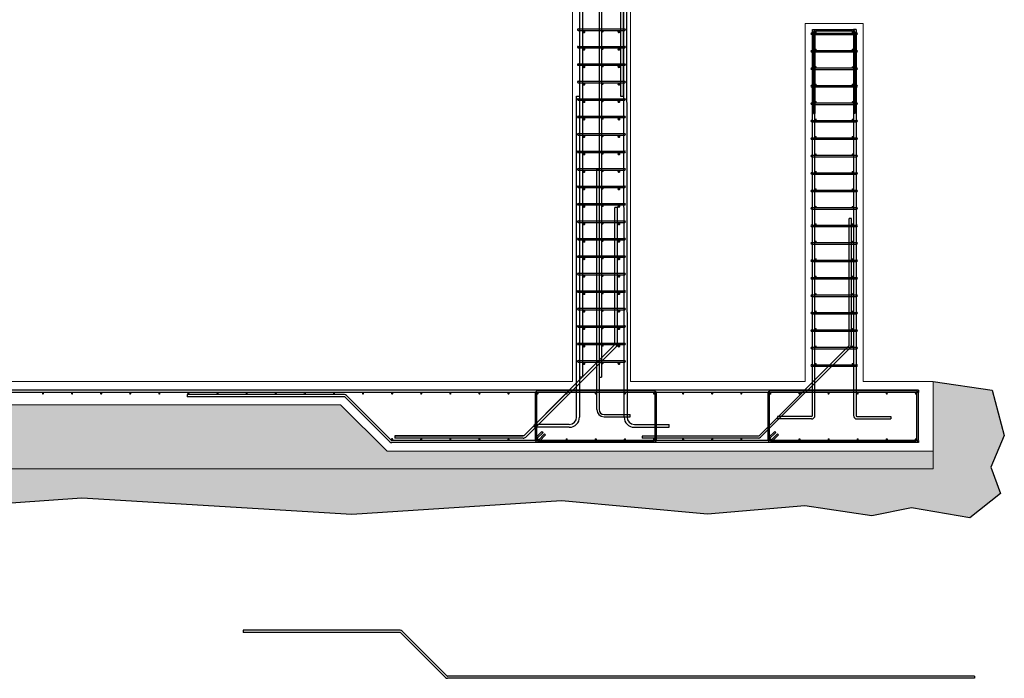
# Model space of a CAD drawing. Header units: inches. Extents: x 25395 to 30159, y 885 to 2190.
# Tile 12 of 15: x 29821 to 30159, y 892 to 1119. Entities that reach past the tile are written whole.
import ezdxf

# ---------------------------------------------------------------- set-up
doc = ezdxf.new("R2010")
doc.units = ezdxf.units.IN
doc.header["$LTSCALE"] = 0.01
doc.header["$MEASUREMENT"] = 0
for name, color, linetype, lineweight in [('A-WALL-FULL-INTR', 3, 'Continuous', 13), ('G-SECT2', 4, 'Continuous', 30), ('S-WALL-SHEA', 115, 'Continuous', 30), ('SDTL', 6, 'Continuous', 25)]:
    doc.layers.add(name, color=color, linetype=linetype, lineweight=lineweight)

msp = doc.modelspace()

# ---------------------------------------------------------------- hatches: boundary and pattern name
at = {"layer": 'G-SECT2'}
h = msp.add_hatch(dxfattribs=at)
h.set_pattern_fill('GRAVEL', color=256, scale=7.5)
h.set_pattern_definition([(228.0127875, (5.4, 7.5), (-60, -67.5), [1.00902, -99.8931604]), (184.9697407, (4.725, 6.75), (90, 7.5), [1.73151, -171.4194357]), (132.510447, (3, 6.6), (75, -82.5), [1.22091, -120.8702445]), (267.273689, (0.075, 4.725), (7.5, 150), [1.576785, -156.1016853]), (292.8336542, (0, 3.15), (-37.5, 90), [1.5461625, -153.0702985]), (357.273689, (0.6, 1.725), (-150, 7.5), [1.576785, -156.1016853]), (37.6942405, (2.175, 1.65), (-97.5, -75), [2.0852175, -206.4363641]), (72.2553284, (3.825, 2.925), (52.5, 165), [1.96866, -194.8974112]), (121.4295656, (4.425, 4.8), (-60, 97.5), [1.582125, -156.6305483]), (175.2363583, (3.6, 6.15), (82.5, -7.5), [1.80624, -88.5057193]), (222.3974378, (1.8, 6.3), (-90, -82.5), [2.33586, -231.2503125]), (138.8140748, (7.5, 4.65), (-52.5, 45), [0.7972575, -78.9288361]), (171.4692344, (6.9, 5.175), (97.5, -15), [1.5167775, -150.1613356]), (225, (5.4, 5.4), (-8e-16, -7.5), [1.0606575, -9.5459442]), (203.1985905, (4.875, 6.3), (37.5, 15), [0.571185, -56.5471133]), (291.8014095, (4.35, 6.075), (-7.5, 22.5), [0.8077725, -39.5809636]), (30.9637565, (4.65, 5.325), (22.5, 15), [1.3119675, -42.4201717]), (161.565051, (5.775, 6), (15, -7.5), [0.9486825, -22.7684]), (16.3895403, (0, 6.075), (75, 22.5), [1.329, -131.5713386]), (70.346176, (1.275, 6.45), (-30, -82.5), [1.1149575, -110.3805581]), (293.1985905, (5.775, 7.5), (-15, 37.5), [1.1423625, -55.9759358]), (343.6104597, (6.225, 6.45), (-75, 22.5), [1.329, -131.5713386]), (339.4439548, (0, 1.425), (-37.5, 15), [1.2816, -62.798428]), (294.7751406, (1.2, 0.975), (-37.5, 82.5), [1.073835, -106.309823]), (66.8014095, (5.85, 0), (15, 37.5), [1.1423625, -55.9759358]), (17.3540246, (6.3, 1.05), (-97.5, -30), [1.2572325, -124.4656771]), (69.4439548, (2.175, 0), (-15, -37.5), [0.6408, -63.439228]), (101.3099325, (5.4, 0), (-7.5, 30), [0.382425, -37.8602214]), (165.9637565, (5.325, 0.375), (22.5, -7.5), [1.5461625, -29.3771297]), (186.009006, (3.825, 0.75), (75, 7.5), [1.432875, -141.8544238]), (303.6900675, (4.65, 4.65), (-7.5, 15), [1.081665, -25.9599696]), (353.1572266, (5.25, 3.75), (127.5, -15), [1.888455, -186.9567197]), (60.945396, (7.125, 3.525), (-30, -52.5), [0.77217, -76.445056]), (90, (7.5, 4.2), (-7.5, 7.5), [0.45, -7.05]), (120.2564372, (3.675, 0.975), (30, -52.5), [1.04193, -103.1514]), (48.0127875, (3.15, 1.875), (60, 67.5), [2.01804, -98.8841404]), (0, (4.5, 3.375), (7.5, 7.5), [1.95, -5.55]), (325.3048465, (6.45, 3.375), (75, -52.5), [1.185855, -117.3995573]), (254.054604, (7.425, 2.7), (-7.5, -30), [1.092015, -53.5088092]), (207.6459754, (7.125, 1.65), (-142.5, -75), [1.7779875, -176.0210564]), (175.4260787, (5.55, 0.825), (-97.5, 7.5), [1.8809925, -186.2180506])])
h.paths.add_polyline_path([(29670.66, 986.45), (29654.66, 970.45), (29546.7, 970.45), (29546.7, 986.45), (29497.2, 986.45), (29497.2, 964.45), (30134.69, 964.45), (30134.69, 970.45), (29947, 970.45), (29931, 986.45)])
at = {"layer": 'S-WALL-SHEA'}
h = msp.add_hatch(dxfattribs=at)
h.set_pattern_fill('EARTH', color=256, scale=35)
h.set_pattern_definition([(0, (0, -4), (8.75, 8.75), [8.75, -8.75]), (0, (0, -0.719), (8.75, 8.75), [8.75, -8.75]), (0, (0, 2.5625), (8.75, 8.75), [8.75, -8.75]), (90, (1.094, 3.656), (-8.75, 8.75), [8.75, -8.75]), (90, (4.375, 3.656), (-8.75, 8.75), [8.75, -8.75]), (90, (7.656, 3.656), (-8.75, 8.75), [8.75, -8.75])])
h.paths.add_polyline_path([(30134.69, 970.45), (30132.7, 970.45), (30132.7, 964.45), (29497.2, 964.45), (29497.2, 949.06), (29555.8, 953.05), (29636.86, 947.53), (29704.73, 954.28), (29772.38, 949.37), (29842.12, 954.3), (29934.86, 948.77), (30007.02, 953.38), (30057.17, 948.88), (30090.6, 951.76), (30113.64, 948.31), (30127.28, 951), (30147.25, 947.54), (30157.81, 955.99), (30154.54, 965.01), (30159.15, 975.94), (30154.93, 991.49), (30134.69, 994.45)])

# ---------------------------------------------------------------- linework, layer by layer
at = {"layer": 'A-WALL-FULL-INTR'}
for p, q in [((30030.7, 1306.45), (30030.7, 994.45)), ((30010.7, 1280.45), (30010.7, 994.45)), ((30090.7, 994.45), (30090.7, 1117.45)), ((30090.7, 1117.45), (30110.7, 1117.45)), ((30110.7, 1117.45), (30110.7, 994.45)), ((30090.7, 998.45), (30090.7, 998.45)), ((30010.7, 994.45), (29590.7, 994.45)), ((30030.7, 994.45), (30090.7, 994.45)), ((30110.7, 994.45), (30134.69, 994.45)), ((30134.69, 994.45), (30134.69, 964.45)), ((29931, 986.45), (29670.66, 986.45)), ((29947, 970.45), (29931, 986.45)), ((29947, 970.45), (30134.7, 970.45)), ((30134.69, 964.45), (29497.2, 964.45))]:
    msp.add_line(p, q, dxfattribs=at)
at = {"layer": 'S-WALL-SHEA'}
msp.add_lwpolyline([(30134.69, 994.45), (30154.93, 991.49), (30159.15, 975.94), (30154.54, 965.01), (30157.81, 955.99), (30147.25, 947.54), (30127.28, 951), (30113.64, 948.31), (30090.6, 951.76), (30057.17, 948.88), (30007.02, 953.38), (29934.86, 948.77), (29842.12, 954.3), (29772.38, 949.37), (29704.73, 954.28), (29636.86, 947.53), (29555.8, 953.05), (29497.2, 949.06)], dxfattribs=at)
at = {"layer": 'SDTL'}
for p, q in [((30027.2, 1303.13), (30027.19, 1092.45)), ((30028.18, 1303.01), (30028.19, 1092.45)), ((30013.2, 1300.38), (30013.2, 995.95)), ((30014.2, 1300.38), (30014.2, 995.95)), ((30019.95, 1296.01), (30019.95, 995.95)), ((30020.7, 1296.01), (30020.7, 995.95)), ((30027.2, 1280.45), (30027.19, 1092.45)), ((30028.5, 982.2), (30028.27, 1190.45)), ((30029.25, 1190.45), (30029.5, 982.2)), ((30012.7, 1115.62), (30028.7, 1115.62)), ((30012.7, 1115.12), (30028.7, 1115.12)), ((30092.95, 1114.19), (30108.45, 1114.19)), ((30092.95, 1113.69), (30108.45, 1113.69)), ((30093.2, 982.76), (30093.2, 1115.45)), ((30093.2, 1115.45), (30094.08, 1115.45)), ((30093.58, 1114.5), (30093.58, 1086.5)), ((30094.08, 982.76), (30094.08, 1115.45)), ((30094.39, 1114.5), (30094.08, 1114.5)), ((30094.08, 1114.5), (30094.08, 1086.5)), ((30107.01, 1115.31), (30094.39, 1115.31)), ((30107.01, 1114.81), (30094.39, 1114.81)), ((30107.01, 1114.5), (30107.33, 1114.5)), ((30107.33, 1115.45), (30107.33, 982.76)), ((30108.2, 1115.45), (30107.33, 1115.45)), ((30107.33, 1114.5), (30107.33, 1086.5)), ((30107.83, 1114.5), (30107.83, 1086.5)), ((30108.2, 1115.45), (30108.2, 982.76)), ((30012.7, 1109.62), (30028.7, 1109.62)), ((30012.7, 1109.12), (30028.7, 1109.12)), ((30092.95, 1108.19), (30108.45, 1108.19)), ((30092.95, 1107.69), (30108.45, 1107.69)), ((30012.7, 1103.62), (30028.7, 1103.62)), ((30012.7, 1103.12), (30028.7, 1103.12)), ((30092.95, 1102.19), (30108.45, 1102.19)), ((30092.95, 1101.69), (30108.45, 1101.69)), ((30012.7, 1097.62), (30028.7, 1097.62)), ((30012.7, 1097.12), (30028.7, 1097.12)), ((30092.95, 1096.19), (30108.45, 1096.19)), ((30092.95, 1095.69), (30108.45, 1095.69)), ((30012.16, 982.2), (30012.16, 1092.45)), ((30012.16, 1092.45), (30013.16, 1092.45)), ((30012.7, 1091.62), (30028.7, 1091.62)), ((30012.7, 1091.12), (30028.7, 1091.12)), ((30013.16, 1092.45), (30013.16, 982.2)), ((30027.19, 1092.45), (30028.19, 1092.45)), ((30092.95, 1090.19), (30108.45, 1090.19)), ((30092.95, 1089.69), (30108.45, 1089.69)), ((30093.58, 1086.5), (30094.08, 1086.5)), ((30107.83, 1086.5), (30107.33, 1086.5)), ((30012.7, 1085.62), (30028.7, 1085.62)), ((30012.7, 1085.12), (30028.7, 1085.12)), ((30092.95, 1084.19), (30108.45, 1084.19)), ((30092.95, 1083.69), (30108.45, 1083.69)), ((30012.7, 1079.62), (30028.7, 1079.62)), ((30012.7, 1079.12), (30028.7, 1079.12)), ((30092.95, 1078.19), (30108.45, 1078.19)), ((30092.95, 1077.69), (30108.45, 1077.69)), ((30012.7, 1073.62), (30028.7, 1073.62)), ((30012.7, 1073.12), (30028.7, 1073.12)), ((30092.95, 1072.19), (30108.45, 1072.19)), ((30092.95, 1071.69), (30108.45, 1071.69)), ((30012.7, 1067.62), (30028.7, 1067.62)), ((30012.7, 1067.12), (30028.7, 1067.12)), ((30019.12, 984.82), (30019.12, 1067.45)), ((30019.12, 1067.45), (30019.87, 1067.45)), ((30019.87, 1067.45), (30019.87, 984.82)), ((30092.95, 1066.19), (30108.45, 1066.19)), ((30092.95, 1065.69), (30108.45, 1065.69)), ((30012.7, 1061.62), (30028.7, 1061.62)), ((30012.7, 1061.12), (30028.7, 1061.12)), ((30092.95, 1060.19), (30108.45, 1060.19)), ((30092.95, 1059.69), (30108.45, 1059.69)), ((30012.7, 1055.62), (30028.7, 1055.62)), ((30012.7, 1055.12), (30028.7, 1055.12)), ((30025.31, 1007.28), (30025.31, 1054.29)), ((30026.19, 1054.29), (30025.31, 1054.29)), ((30026.19, 1007.12), (30026.19, 1054.29)), ((30092.95, 1054.19), (30108.45, 1054.19)), ((30092.95, 1053.69), (30108.45, 1053.69)), ((30012.7, 1049.62), (30028.7, 1049.62)), ((30012.7, 1049.12), (30028.7, 1049.12)), ((30105.83, 1006.87), (30105.83, 1050.5)), ((30106.58, 1050.5), (30105.83, 1050.5)), ((30106.58, 1006.87), (30106.58, 1050.5)), ((30092.95, 1048.19), (30108.45, 1048.19)), ((30092.95, 1047.69), (30108.45, 1047.69)), ((30012.7, 1043.62), (30028.7, 1043.62)), ((30012.7, 1043.12), (30028.7, 1043.12)), ((30092.95, 1042.19), (30108.45, 1042.19)), ((30092.95, 1041.69), (30108.45, 1041.69)), ((30012.7, 1037.62), (30028.7, 1037.62)), ((30012.7, 1037.12), (30028.7, 1037.12)), ((30092.95, 1036.19), (30108.45, 1036.19)), ((30092.95, 1035.69), (30108.45, 1035.69)), ((30012.7, 1031.62), (30028.7, 1031.62)), ((30012.7, 1031.12), (30028.7, 1031.12)), ((30092.95, 1030.19), (30108.45, 1030.19)), ((30092.95, 1029.69), (30108.45, 1029.69)), ((30012.7, 1025.62), (30028.7, 1025.62)), ((30012.7, 1025.12), (30028.7, 1025.12)), ((30092.95, 1024.19), (30108.45, 1024.19)), ((30092.95, 1023.69), (30108.45, 1023.69)), ((30012.7, 1019.62), (30028.7, 1019.62)), ((30012.7, 1019.12), (30028.7, 1019.12)), ((30092.95, 1018.19), (30108.45, 1018.19)), ((30092.95, 1017.69), (30108.45, 1017.69)), ((30012.7, 1013.62), (30028.7, 1013.62)), ((30012.7, 1013.12), (30028.7, 1013.12)), ((30092.95, 1012.19), (30108.45, 1012.19)), ((30092.95, 1011.69), (30108.45, 1011.69)), ((29994.1, 975.94), (30025.22, 1007.06)), ((30025.84, 1006.44), (29994.72, 975.32)), ((30012.7, 1007.62), (30028.7, 1007.62)), ((30012.7, 1007.12), (30028.7, 1007.12)), ((30026.7, 1006.62), (30026.2, 1006.62)), ((30074.87, 975.79), (30105.74, 1006.65)), ((30075.4, 975.26), (30106.27, 1006.12)), ((30092.95, 1006.19), (30108.45, 1006.19)), ((30092.95, 1005.69), (30108.45, 1005.69)), ((30012.7, 1001.62), (30028.7, 1001.62)), ((30012.7, 1001.12), (30028.7, 1001.12)), ((30092.95, 1000.19), (30108.45, 1000.19)), ((30092.95, 999.69), (30108.45, 999.69)), ((30014.2, 995.95), (30013.2, 995.95)), ((30019.95, 995.95), (30020.7, 995.95)), ((30129.7, 991.45), (29548.2, 991.45)), ((30129.7, 990.7), (29548.2, 990.7)), ((29932.36, 989.95), (29878.36, 989.95)), ((29878.36, 989.95), (29878.36, 989.2)), ((29932.36, 989.2), (29878.36, 989.2)), ((29947.93, 973.76), (29932.58, 989.11)), ((29948.47, 974.29), (29933.11, 989.64)), ((30009.02, 990.86), (29994.1, 975.94)), ((29997.88, 990.32), (29997.88, 974.57)), ((29998.38, 990.32), (29998.38, 974.57)), ((30038.76, 991.2), (29998.76, 991.2)), ((30038.76, 990.7), (29998.76, 990.7)), ((30039.13, 974.57), (30039.13, 990.32)), ((30039.63, 974.57), (30039.63, 990.32)), ((30077.88, 990.32), (30077.88, 974.57)), ((30078.38, 990.32), (30078.38, 974.57)), ((30128.76, 991.2), (30078.76, 991.2)), ((30128.76, 990.7), (30078.76, 990.7)), ((30129.13, 974.57), (30129.13, 990.32)), ((30129.63, 974.57), (30129.63, 990.32)), ((30129.7, 991.45), (30129.7, 990.7)), ((30021.62, 983.07), (30030.62, 983.07)), ((30021.62, 982.32), (30030.62, 982.32)), ((30030.62, 982.32), (30030.62, 983.07)), ((30092.89, 982.45), (30081.2, 982.45)), ((30081.2, 982.45), (30081.2, 981.57)), ((30092.89, 981.57), (30081.2, 981.57)), ((30108.51, 982.45), (30120.2, 982.45)), ((30108.51, 981.57), (30120.2, 981.57)), ((30120.2, 982.45), (30120.2, 981.57)), ((30009.66, 979.7), (29997.66, 979.7)), ((29997.66, 978.7), (29997.66, 979.7)), ((30009.66, 978.7), (29997.66, 978.7)), ((30032, 979.7), (30044, 979.7)), ((30032, 978.7), (30044, 978.7)), ((30044, 978.7), (30044, 979.7)), ((29948.76, 974.57), (29948.76, 974.95)), ((29993.79, 975.81), (29949.68, 975.81)), ((29949.68, 975.81), (29949.68, 974.94)), ((29949.68, 975.81), (29993.79, 975.81)), ((29993.79, 974.94), (29949.68, 974.94)), ((29958.76, 974.57), (29958.76, 974.95)), ((29968.76, 974.57), (29968.76, 974.95)), ((29978.76, 974.57), (29978.76, 974.95)), ((29988.76, 974.57), (29988.76, 974.95)), ((29998.14, 975.19), (30000.26, 977.31)), ((29998.49, 974.84), (30000.62, 976.96)), ((29998.76, 974.57), (29998.76, 974.95)), ((29999.02, 974.31), (30001.15, 976.43)), ((29999.38, 973.95), (30001.5, 976.07)), ((30000.26, 977.31), (30000.62, 976.96)), ((30001.15, 976.43), (30001.5, 976.07)), ((30074.65, 975.7), (30034.65, 975.7)), ((30034.65, 975.7), (30034.65, 974.95)), ((30074.65, 974.95), (30034.65, 974.95)), ((30068.76, 974.57), (30068.76, 974.95)), ((30078.14, 975.19), (30080.26, 977.31)), ((30078.49, 974.84), (30080.62, 976.96)), ((30079.02, 974.31), (30081.15, 976.43)), ((30079.38, 973.95), (30081.5, 976.07)), ((30080.26, 977.31), (30080.62, 976.96)), ((30081.15, 976.43), (30081.5, 976.07)), ((30129.7, 974.2), (29948.69, 974.2)), ((30129.7, 973.45), (29948.69, 973.45)), ((29998.76, 974.2), (30038.76, 974.2)), ((29998.76, 973.7), (30038.76, 973.7)), ((30078.76, 974.2), (30128.76, 974.2)), ((30078.76, 973.7), (30128.76, 973.7)), ((30129.7, 974.2), (30129.7, 973.45)), ((29951.51, 908.95), (29897.51, 908.95)), ((29897.51, 908.95), (29897.51, 908.2)), ((29951.51, 908.2), (29897.51, 908.2)), ((29967.08, 892.75), (29951.73, 908.1)), ((29967.61, 893.28), (29952.26, 908.63)), ((30148.85, 893.19), (29967.83, 893.19)), ((30148.85, 892.44), (29967.83, 892.44)), ((30148.85, 893.19), (30148.85, 892.44))]:
    msp.add_line(p, q, dxfattribs=at)
for points, const_width in [([(30014.95, 1114.62, -1), (30014.45, 1114.62, -1)], 0.499), ([(30021.26, 1114.75, -1), (30020.89, 1114.75, -1)], 0.374), ([(30026.95, 1114.62, -1), (30026.45, 1114.62, -1)], 0.499), ([(30094.23, 1114.5, 1), (30094.55, 1114.5, 1)], 0.312), ([(30106.86, 1114.5, 1), (30107.17, 1114.5, 1)], 0.312), ([(30014.95, 1108.62, -1), (30014.45, 1108.62, -1)], 0.499), ([(30021.26, 1108.75, -1), (30020.89, 1108.75, -1)], 0.374), ([(30026.95, 1108.62, -1), (30026.45, 1108.62, -1)], 0.499), ([(30094.23, 1108.5, 1), (30094.55, 1108.5, 1)], 0.312), ([(30106.86, 1108.5, 1), (30107.17, 1108.5, 1)], 0.312), ([(30014.95, 1102.62, -1), (30014.45, 1102.62, -1)], 0.499), ([(30021.26, 1102.75, -1), (30020.89, 1102.75, -1)], 0.374), ([(30026.95, 1102.62, -1), (30026.45, 1102.62, -1)], 0.499), ([(30094.23, 1102.5, 1), (30094.55, 1102.5, 1)], 0.312), ([(30106.86, 1102.5, 1), (30107.17, 1102.5, 1)], 0.312), ([(30014.95, 1096.62, -1), (30014.45, 1096.62, -1)], 0.499), ([(30021.26, 1096.75, -1), (30020.89, 1096.75, -1)], 0.374), ([(30026.95, 1096.62, -1), (30026.45, 1096.62, -1)], 0.499), ([(30094.23, 1096.5, 1), (30094.55, 1096.5, 1)], 0.312), ([(30106.86, 1096.5, 1), (30107.17, 1096.5, 1)], 0.312), ([(30014.95, 1090.62, -1), (30014.45, 1090.62, -1)], 0.499), ([(30021.26, 1090.75, -1), (30020.89, 1090.75, -1)], 0.374), ([(30026.95, 1090.62, -1), (30026.45, 1090.62, -1)], 0.499), ([(30094.23, 1090.5, 1), (30094.55, 1090.5, 1)], 0.312), ([(30106.86, 1090.5, 1), (30107.17, 1090.5, 1)], 0.312), ([(30014.95, 1084.62, -1), (30014.45, 1084.62, -1)], 0.499), ([(30021.26, 1084.75, -1), (30020.89, 1084.75, -1)], 0.374), ([(30026.95, 1084.62, -1), (30026.45, 1084.62, -1)], 0.499), ([(30094.23, 1084.5, 1), (30094.55, 1084.5, 1)], 0.312), ([(30106.86, 1084.5, 1), (30107.17, 1084.5, 1)], 0.312), ([(30014.95, 1078.62, -1), (30014.45, 1078.62, -1)], 0.499), ([(30021.26, 1078.75, -1), (30020.89, 1078.75, -1)], 0.374), ([(30026.95, 1078.62, -1), (30026.45, 1078.62, -1)], 0.499), ([(30094.23, 1078.5, 1), (30094.55, 1078.5, 1)], 0.312), ([(30106.86, 1078.5, 1), (30107.17, 1078.5, 1)], 0.312), ([(30014.95, 1072.62, -1), (30014.45, 1072.62, -1)], 0.499), ([(30021.26, 1072.75, -1), (30020.89, 1072.75, -1)], 0.374), ([(30026.95, 1072.62, -1), (30026.45, 1072.62, -1)], 0.499), ([(30094.23, 1072.5, 1), (30094.55, 1072.5, 1)], 0.312), ([(30106.86, 1072.5, 1), (30107.17, 1072.5, 1)], 0.312), ([(30014.95, 1066.62, -1), (30014.45, 1066.62, -1)], 0.499), ([(30021.26, 1066.75, -1), (30020.89, 1066.75, -1)], 0.374), ([(30026.95, 1066.62, -1), (30026.45, 1066.62, -1)], 0.499), ([(30094.23, 1066.5, 1), (30094.55, 1066.5, 1)], 0.312), ([(30106.86, 1066.5, 1), (30107.17, 1066.5, 1)], 0.312), ([(30014.95, 1060.62, -1), (30014.45, 1060.62, -1)], 0.499), ([(30021.26, 1060.75, -1), (30020.89, 1060.75, -1)], 0.374), ([(30026.95, 1060.62, -1), (30026.45, 1060.62, -1)], 0.499), ([(30094.23, 1060.5, 1), (30094.55, 1060.5, 1)], 0.312), ([(30106.86, 1060.5, 1), (30107.17, 1060.5, 1)], 0.312), ([(30014.95, 1054.62, -1), (30014.45, 1054.62, -1)], 0.499), ([(30021.26, 1054.75, -1), (30020.89, 1054.75, -1)], 0.374), ([(30026.95, 1054.62, -1), (30026.45, 1054.62, -1)], 0.499), ([(30094.23, 1054.5, 1), (30094.55, 1054.5, 1)], 0.312), ([(30106.86, 1054.5, 1), (30107.17, 1054.5, 1)], 0.312), ([(30014.95, 1048.62, -1), (30014.45, 1048.62, -1)], 0.499), ([(30021.26, 1048.75, -1), (30020.89, 1048.75, -1)], 0.374), ([(30026.95, 1048.62, -1), (30026.45, 1048.62, -1)], 0.499), ([(30094.23, 1048.5, 1), (30094.55, 1048.5, 1)], 0.312), ([(30106.86, 1048.5, 1), (30107.17, 1048.5, 1)], 0.312), ([(30014.95, 1042.62, -1), (30014.45, 1042.62, -1)], 0.499), ([(30021.26, 1042.75, -1), (30020.89, 1042.75, -1)], 0.374), ([(30026.95, 1042.62, -1), (30026.45, 1042.62, -1)], 0.499), ([(30094.23, 1042.5, 1), (30094.55, 1042.5, 1)], 0.312), ([(30106.86, 1042.5, 1), (30107.17, 1042.5, 1)], 0.312), ([(30014.95, 1036.62, -1), (30014.45, 1036.62, -1)], 0.499), ([(30021.26, 1036.75, -1), (30020.89, 1036.75, -1)], 0.374), ([(30026.95, 1036.62, -1), (30026.45, 1036.62, -1)], 0.499), ([(30094.23, 1036.5, 1), (30094.55, 1036.5, 1)], 0.312), ([(30106.86, 1036.5, 1), (30107.17, 1036.5, 1)], 0.312), ([(30014.95, 1030.62, -1), (30014.45, 1030.62, -1)], 0.499), ([(30021.26, 1030.75, -1), (30020.89, 1030.75, -1)], 0.374), ([(30026.95, 1030.62, -1), (30026.45, 1030.62, -1)], 0.499), ([(30094.23, 1030.5, 1), (30094.55, 1030.5, 1)], 0.312), ([(30106.86, 1030.5, 1), (30107.17, 1030.5, 1)], 0.312), ([(30014.95, 1024.62, -1), (30014.45, 1024.62, -1)], 0.499), ([(30021.26, 1024.75, -1), (30020.89, 1024.75, -1)], 0.374), ([(30026.95, 1024.62, -1), (30026.45, 1024.62, -1)], 0.499), ([(30094.23, 1024.5, 1), (30094.55, 1024.5, 1)], 0.312), ([(30106.86, 1024.5, 1), (30107.17, 1024.5, 1)], 0.312), ([(30014.95, 1018.62, -1), (30014.45, 1018.62, -1)], 0.499), ([(30021.26, 1018.75, -1), (30020.89, 1018.75, -1)], 0.374), ([(30026.95, 1018.62, -1), (30026.45, 1018.62, -1)], 0.499), ([(30094.23, 1018.5, 1), (30094.55, 1018.5, 1)], 0.312), ([(30106.86, 1018.5, 1), (30107.17, 1018.5, 1)], 0.312), ([(30014.95, 1012.62, -1), (30014.45, 1012.62, -1)], 0.499), ([(30021.26, 1012.75, -1), (30020.89, 1012.75, -1)], 0.374), ([(30026.95, 1012.62, -1), (30026.45, 1012.62, -1)], 0.499), ([(30094.23, 1012.5, 1), (30094.55, 1012.5, 1)], 0.312), ([(30106.86, 1012.5, 1), (30107.17, 1012.5, 1)], 0.312), ([(30014.95, 1006.62, -1), (30014.45, 1006.62, -1)], 0.499), ([(30021.26, 1006.75, -1), (30020.89, 1006.75, -1)], 0.374), ([(30026.95, 1006.62, -1), (30026.45, 1006.62, -1)], 0.499), ([(30094.23, 1006.5, 1), (30094.55, 1006.5, 1)], 0.312), ([(30106.86, 1006.5, 1), (30107.17, 1006.5, 1)], 0.312), ([(30014.95, 1000.62, -1), (30014.45, 1000.62, -1)], 0.499), ([(30021.26, 1000.75, -1), (30020.89, 1000.75, -1)], 0.374), ([(30026.95, 1000.62, -1), (30026.45, 1000.62, -1)], 0.499), ([(30094.23, 1000.5, 1), (30094.55, 1000.5, 1)], 0.312), ([(30106.86, 1000.5, 1), (30107.17, 1000.5, 1)], 0.312), ([(29828.57, 990.32, 1), (29828.95, 990.32, 1)], 0.374), ([(29838.57, 990.32, 1), (29838.95, 990.32, 1)], 0.374), ([(29848.57, 990.32, 1), (29848.95, 990.32, 1)], 0.374), ([(29858.57, 990.32, 1), (29858.95, 990.32, 1)], 0.374), ([(29868.57, 990.32, 1), (29868.95, 990.32, 1)], 0.374), ([(29878.57, 990.32, 1), (29878.95, 990.32, 1)], 0.374), ([(29888.57, 990.32, 1), (29888.95, 990.32, 1)], 0.374), ([(29898.57, 990.32, 1), (29898.95, 990.32, 1)], 0.374), ([(29908.57, 990.32, 1), (29908.95, 990.32, 1)], 0.374), ([(29918.57, 990.32, 1), (29918.95, 990.32, 1)], 0.374), ([(29928.57, 990.32, 1), (29928.95, 990.32, 1)], 0.374), ([(29938.57, 990.32, 1), (29938.95, 990.32, 1)], 0.374), ([(29948.57, 990.32, 1), (29948.95, 990.32, 1)], 0.374), ([(29958.57, 990.32, 1), (29958.95, 990.32, 1)], 0.374), ([(29968.57, 990.32, 1), (29968.95, 990.32, 1)], 0.374), ([(29978.57, 990.32, 1), (29978.95, 990.32, 1)], 0.374), ([(29988.57, 990.32, 1), (29988.95, 990.32, 1)], 0.374), ([(29998.57, 990.32, 1), (29998.95, 990.32, 1)], 0.374), ([(30008.57, 990.32, 1), (30008.95, 990.32, 1)], 0.374), ([(30018.57, 990.32, 1), (30018.95, 990.32, 1)], 0.374), ([(30028.57, 990.32, 1), (30028.95, 990.32, 1)], 0.374), ([(30038.57, 990.32, 1), (30038.95, 990.32, 1)], 0.374), ([(30048.57, 990.32, 1), (30048.95, 990.32, 1)], 0.374), ([(30058.57, 990.32, 1), (30058.95, 990.32, 1)], 0.374), ([(30068.57, 990.32, 1), (30068.95, 990.32, 1)], 0.374), ([(30078.57, 990.32, 1), (30078.95, 990.32, 1)], 0.374), ([(30088.57, 990.32, 1), (30088.95, 990.32, 1)], 0.374), ([(30098.57, 990.32, 1), (30098.95, 990.32, 1)], 0.374), ([(30108.57, 990.32, 1), (30108.95, 990.32, 1)], 0.374), ([(30118.57, 990.32, 1), (30118.95, 990.32, 1)], 0.374), ([(30128.57, 990.32, 1), (30128.95, 990.32, 1)], 0.374), ([(29948.95, 974.57, -1), (29948.57, 974.57, -1)], 0.374), ([(29958.95, 974.57, -1), (29958.57, 974.57, -1)], 0.374), ([(29968.95, 974.57, -1), (29968.57, 974.57, -1)], 0.374), ([(29978.95, 974.57, -1), (29978.57, 974.57, -1)], 0.374), ([(29988.95, 974.57, -1), (29988.57, 974.57, -1)], 0.374), ([(29998.95, 974.57, -1), (29998.57, 974.57, -1)], 0.374), ([(30008.95, 974.57, -1), (30008.57, 974.57, -1)], 0.374), ([(30018.95, 974.57, -1), (30018.57, 974.57, -1)], 0.374), ([(30028.95, 974.57, -1), (30028.57, 974.57, -1)], 0.374), ([(30038.95, 974.57, -1), (30038.57, 974.57, -1)], 0.374), ([(30048.95, 974.57, -1), (30048.57, 974.57, -1)], 0.374), ([(30058.95, 974.57, -1), (30058.57, 974.57, -1)], 0.374), ([(30068.95, 974.57, -1), (30068.57, 974.57, -1)], 0.374), ([(30078.95, 974.57, -1), (30078.57, 974.57, -1)], 0.374), ([(30088.95, 974.57, -1), (30088.57, 974.57, -1)], 0.374), ([(30098.95, 974.57, -1), (30098.57, 974.57, -1)], 0.374), ([(30108.95, 974.57, -1), (30108.57, 974.57, -1)], 0.374), ([(30118.95, 974.57, -1), (30118.57, 974.57, -1)], 0.374), ([(30128.95, 974.57, -1), (30128.57, 974.57, -1)], 0.374)]:
    msp.add_lwpolyline(points, format="xyb", close=True, dxfattribs=dict(at, const_width=const_width))
for centre, radius, start, end in [((30012.7, 1115.37), 0.25, 90, 270), ((30028.7, 1115.37), 0.25, 270, 90), ((30092.95, 1113.94), 0.25, 90, 270), ((30094.39, 1114.5), 0.812, 90, 180), ((30094.39, 1114.5), 0.312, 90, 180), ((30107.01, 1114.5), 0.812, 0, 90), ((30107.01, 1114.5), 0.312, 0, 90), ((30108.45, 1113.94), 0.25, 270, 90), ((30012.7, 1109.37), 0.25, 90, 270), ((30028.7, 1109.37), 0.25, 270, 90), ((30092.95, 1107.94), 0.25, 90, 270), ((30108.45, 1107.94), 0.25, 270, 90), ((30012.7, 1103.37), 0.25, 90, 270), ((30028.7, 1103.37), 0.25, 270, 90), ((30092.95, 1101.94), 0.25, 90, 270), ((30108.45, 1101.94), 0.25, 270, 90), ((30012.7, 1097.37), 0.25, 90, 270), ((30028.7, 1097.37), 0.25, 270, 90), ((30092.95, 1095.94), 0.25, 90, 270), ((30108.45, 1095.94), 0.25, 270, 90), ((30012.7, 1091.37), 0.25, 90, 270), ((30028.7, 1091.37), 0.25, 270, 90), ((30092.95, 1089.94), 0.25, 90, 270), ((30108.45, 1089.94), 0.25, 270, 90), ((30012.7, 1085.37), 0.25, 90, 270), ((30028.7, 1085.37), 0.25, 270, 90), ((30092.95, 1083.94), 0.25, 90, 270), ((30108.45, 1083.94), 0.25, 270, 90), ((30012.7, 1079.37), 0.25, 90, 270), ((30028.7, 1079.37), 0.25, 270, 90), ((30092.95, 1077.94), 0.25, 90, 270), ((30108.45, 1077.94), 0.25, 270, 90), ((30012.7, 1073.37), 0.25, 90, 270), ((30028.7, 1073.37), 0.25, 270, 90), ((30092.95, 1071.94), 0.25, 90, 270), ((30108.45, 1071.94), 0.25, 270, 90), ((30012.7, 1067.37), 0.25, 90, 270), ((30028.7, 1067.37), 0.25, 270, 90), ((30092.95, 1065.94), 0.25, 90, 270), ((30108.45, 1065.94), 0.25, 270, 90), ((30012.7, 1061.37), 0.25, 90, 270), ((30028.7, 1061.37), 0.25, 270, 90), ((30092.95, 1059.94), 0.25, 90, 270), ((30108.45, 1059.94), 0.25, 270, 90), ((30012.7, 1055.37), 0.25, 90, 270), ((30028.7, 1055.37), 0.25, 270, 90), ((30092.95, 1053.94), 0.25, 90, 270), ((30108.45, 1053.94), 0.25, 270, 90), ((30012.7, 1049.37), 0.25, 90, 270), ((30028.7, 1049.37), 0.25, 270, 90), ((30092.95, 1047.94), 0.25, 90, 270), ((30108.45, 1047.94), 0.25, 270, 90), ((30012.7, 1043.37), 0.25, 90, 270), ((30028.7, 1043.37), 0.25, 270, 90), ((30092.95, 1041.94), 0.25, 90, 270), ((30108.45, 1041.94), 0.25, 270, 90), ((30012.7, 1037.37), 0.25, 90, 270), ((30028.7, 1037.37), 0.25, 270, 90), ((30092.95, 1035.94), 0.25, 90, 270), ((30108.45, 1035.94), 0.25, 270, 90), ((30012.7, 1031.37), 0.25, 90, 270), ((30028.7, 1031.37), 0.25, 270, 90), ((30092.95, 1029.94), 0.25, 90, 270), ((30108.45, 1029.94), 0.25, 270, 90), ((30012.7, 1025.37), 0.25, 90, 270), ((30028.7, 1025.37), 0.25, 270, 90), ((30092.95, 1023.94), 0.25, 90, 270), ((30108.45, 1023.94), 0.25, 270, 90), ((30012.7, 1019.37), 0.25, 90, 270), ((30028.7, 1019.37), 0.25, 270, 90), ((30092.95, 1017.94), 0.25, 90, 270), ((30108.45, 1017.94), 0.25, 270, 90), ((30012.7, 1013.37), 0.25, 90, 270), ((30028.7, 1013.37), 0.25, 270, 90), ((30092.95, 1011.94), 0.25, 90, 270), ((30108.45, 1011.94), 0.25, 270, 90), ((30012.7, 1007.37), 0.25, 90, 270), ((30025, 1007.28), 0.312, 315, 0), ((30025, 1007.28), 1.19, 315, 0), ((30028.7, 1007.37), 0.25, 270, 90), ((30092.95, 1005.94), 0.25, 90, 270), ((30105.51, 1006.87), 0.312, 315, 0), ((30105.51, 1006.87), 1.06, 315, 0), ((30108.45, 1005.94), 0.25, 270, 90), ((30012.7, 1001.37), 0.25, 90, 270), ((30028.7, 1001.37), 0.25, 270, 90), ((30092.95, 999.94), 0.25, 90, 270), ((30108.45, 999.94), 0.25, 270, 90), ((29932.36, 988.89), 1.06, 45, 90), ((29932.36, 988.89), 0.312, 45, 90), ((29998.76, 990.32), 0.875, 90, 180), ((29998.76, 990.32), 0.375, 90, 180), ((30038.76, 990.32), 0.875, 0, 90), ((30038.76, 990.32), 0.375, 0, 90), ((30078.76, 990.32), 0.875, 90, 180), ((30078.76, 990.32), 0.375, 90, 180), ((30128.76, 990.32), 0.875, 0, 90), ((30128.76, 990.32), 0.375, 0, 90), ((30021.62, 984.82), 2.5, 180, 270), ((30021.62, 984.82), 1.75, 180, 270), ((30009.66, 982.2), 2.5, 270, 0), ((30009.66, 982.2), 3.5, 270, 0), ((30032, 982.2), 3.5, 180, 270), ((30032, 982.2), 2.5, 180, 270), ((30092.89, 982.76), 0.312, 270, 0), ((30092.89, 982.76), 1.19, 270, 0), ((30108.51, 982.76), 1.19, 180, 270), ((30108.51, 982.76), 0.312, 180, 270), ((29993.79, 976.25), 0.438, 270, 315), ((29993.79, 976.25), 1.31, 270, 315), ((29998.76, 974.57), 0.875, 135, 315), ((29998.76, 974.57), 0.375, 135, 315), ((30038.76, 974.57), 0.375, 270, 0), ((30038.76, 974.57), 0.875, 270, 0), ((30074.65, 976.01), 0.312, 270, 315), ((30074.65, 976.01), 1.06, 270, 315), ((30078.76, 974.57), 0.875, 135, 315), ((30078.76, 974.57), 0.375, 135, 315), ((30128.76, 974.57), 0.375, 270, 0), ((30128.76, 974.57), 0.875, 270, 0), ((29948.69, 974.51), 1.06, 225, 270), ((29948.69, 974.51), 0.312, 225, 270), ((29951.51, 907.88), 1.06, 45, 90), ((29951.51, 907.88), 0.312, 45, 90), ((29967.83, 893.5), 1.06, 225, 270), ((29967.83, 893.5), 0.312, 225, 270)]:
    msp.add_arc(centre, radius, start, end, dxfattribs=at)

doc.saveas('drawing.dxf')
